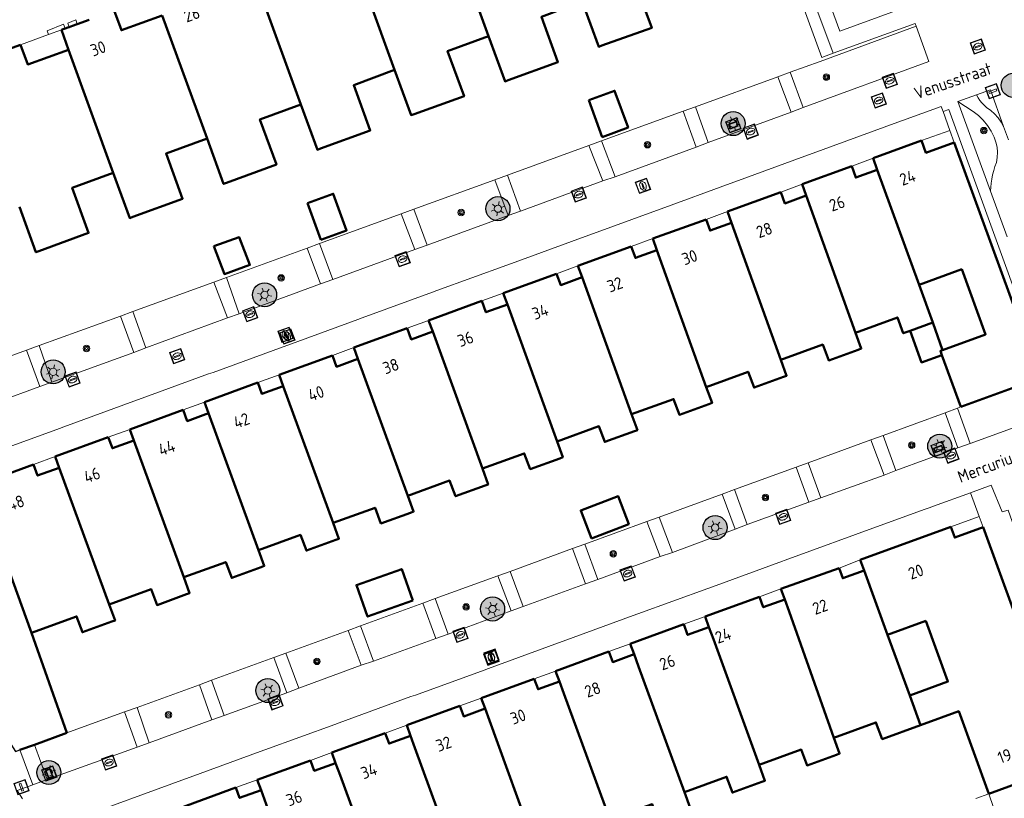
# Model space of a CAD drawing. Header units: metres. Extents: x 94279 to 96109, y 461866 to 463040.
# Tile 62 of 175: x 94992 to 95074, y 462481 to 462546. Entities that reach past the tile are written whole.
import ezdxf
from ezdxf.enums import TextEntityAlignment as Align

# ---------------------------------------------------------------- set-up
doc = ezdxf.new("R2010")
doc.units = ezdxf.units.M
doc.layers.get('0').update_dxf_attribs({"linetype": 'CONTINUOUS'})
for name, color, linetype, lineweight in [('B-WE-OV-LICHTMAST', 252, 'CONTINUOUS', 25), ('B_BEBOUWINGSGRENS_0', 132, 'CONTINUOUS', 50), ('B_LUIFEL_1', 132, 'CONTINUOUS', 50), ('B_TUSSENMUUR_0', 132, 'CONTINUOUS', 50), ('G_GRENS_ALGEMEEN_0', 251, 'CONTINUOUS', 13), ('Q_BOOM_0', 251, 'CONTINUOUS', 13), ('Q_BRANDKRAAN_0', 251, 'CONTINUOUS', 13), ('Q_INSPECTIE_OF_RIOOLPUT_0', 251, 'CONTINUOUS', 13), ('Q_KOLK_0', 251, 'CONTINUOUS', 13), ('Q_LICHTMAST_0', 251, 'CONTINUOUS', 13), ('Q_PAAL_STEEN_0', 251, 'CONTINUOUS', 13), ('Q_STRAATNAAMBORD_0', 251, 'CONTINUOUS', 13), ('Q_VERKEERSBORDPAAL_0', 251, 'CONTINUOUS', 13), ('Q_WATERLEIDINGPUT_0', 251, 'CONTINUOUS', 13), ('T_CULTUURGRENS_0', 251, 'CONTINUOUS', 13), ('T_HEK_0', 251, 'CONTINUOUS', 13), ('T_MUUR_30CM_0', 251, 'CONTINUOUS', 13), ('V_WEGGRENS_0', 251, 'CONTINUOUS', 13), ('Z_GBKN_HUISNUMMER_0', 251, 'CONTINUOUS', 13), ('Z_STRAATNAAM_0', 251, 'CONTINUOUS', 13)]:
    doc.layers.add(name, color=color, linetype=linetype, lineweight=lineweight)
doc.layers.add('Haag_0', color=251, linetype='CONTINUOUS')
doc.layers.add('N-WE-ARMATUUR-PRUNUS_B_PAALTOP_4M-G', color=82, linetype='CONTINUOUS')
doc.styles.get("Standard").update_dxf_attribs({"font": 'isocp.shx'})

# ---------------------------------------------------------------- blocks, each defined once
blk = doc.blocks.new('Q_LICHTMAST')
for points in [[(-0.26, 0.15), (-0.52, 0.3)], [(0, 0.3), (0, 0.6)], [(0.26, 0.15), (0.52, 0.3)], [(-0.26, -0.15), (-0.52, -0.3)], [(0, -0.3), (0, -0.6)], [(0.26, -0.15), (0.52, -0.3)]]:
    blk.add_lwpolyline(points)
blk.add_circle((0, 0), 0.3)
blk = doc.blocks.new('Q_VERKEERSBORDPAAL')
for points in [[(-0.5, 0.5), (0.5, 0.5), (0.5, -0.5), (-0.5, -0.5)], [(-0.08, 0.333), (0.071, 0.333), (0.071, -0.329), (-0.08, -0.329)]]:
    blk.add_lwpolyline(points, close=True)
blk.add_lwpolyline([(-0.442, 0.464), (0.438, 0.464, -0.414214), (0.459, 0.442), (0.459, -0.437, -0.414214), (0.438, -0.459), (-0.442, -0.459, -0.414214), (-0.463, -0.437), (-0.463, 0.442), (-0.463, 0.444), (-0.463, 0.446), (-0.463, 0.448), (-0.462, 0.45), (-0.461, 0.451), (-0.46, 0.453), (-0.459, 0.455), (-0.458, 0.456), (-0.457, 0.457), (-0.456, 0.459), (-0.454, 0.46), (-0.453, 0.461), (-0.451, 0.462), (-0.449, 0.462), (-0.447, 0.463), (-0.446, 0.463), (-0.444, 0.464), (-0.442, 0.464)], format="xyb")
blk = doc.blocks.new('Q_PAAL_STEEN')
for points in [[(-0.5, 0.5), (0.5, 0.5), (0.5, -0.5), (-0.5, -0.5)], [(-0.08, 0.333), (0.071, 0.333), (0.071, -0.329), (-0.08, -0.329)]]:
    blk.add_lwpolyline(points, close=True)
blk.add_lwpolyline([(-0.442, 0.464), (0.438, 0.464, -0.414214), (0.459, 0.442), (0.459, -0.437, -0.414214), (0.438, -0.459), (-0.442, -0.459, -0.414214), (-0.463, -0.437), (-0.463, 0.442), (-0.463, 0.444), (-0.463, 0.446), (-0.463, 0.448), (-0.462, 0.45), (-0.461, 0.451), (-0.46, 0.453), (-0.459, 0.455), (-0.458, 0.456), (-0.457, 0.457), (-0.456, 0.459), (-0.454, 0.46), (-0.453, 0.461), (-0.451, 0.462), (-0.449, 0.462), (-0.447, 0.463), (-0.446, 0.463), (-0.444, 0.464), (-0.442, 0.464)], format="xyb")
blk = doc.blocks.new('Q_KOLK')
blk.add_lwpolyline([(-0.5, 0.5), (0.5, 0.5), (0.5, -0.5), (-0.5, -0.5)], close=True)
for points in [[(-0.442, 0.464), (0.438, 0.464, -0.414214), (0.459, 0.442), (0.459, -0.437, -0.414214), (0.438, -0.459), (-0.442, -0.459, -0.414214), (-0.463, -0.437), (-0.463, 0.442, -0.414214), (-0.442, 0.464)], [(-0.345, 0.105, 0.380426), (-0.276, -0.18)], [(-0.008, 0.266, 0.240218), (-0.345, 0.105)], [(-0.194, 0.045, 0.853344), (-0.194, -0.032)], [(0.331, 0.111, 0.240191), (-0.008, 0.266)], [(0.185, -0.032, 0.849746), (0.185, 0.045)], [(0.267, -0.176, 0.380426), (0.331, 0.111)], [(-0.276, -0.18, 0.148452), (0.012, -0.257)], [(0.012, -0.257, 0.131742), (0.267, -0.176)]]:
    blk.add_lwpolyline(points, format="xyb")
for points in [[(-0.194, 0.045), (0.185, 0.045)], [(0.185, -0.032), (-0.194, -0.032)]]:
    blk.add_lwpolyline(points)
blk = doc.blocks.new('Q_BRANDKRAAN')
blk.add_lwpolyline([(-0.5, 0.5), (0.5, 0.5), (0.5, -0.5), (-0.5, -0.5)], close=True)
for points in [[(-0.442, 0.464), (0.438, 0.464, -0.414214), (0.459, 0.442), (0.459, -0.437, -0.414214), (0.438, -0.459), (-0.442, -0.459, -0.414214), (-0.463, -0.437), (-0.463, 0.442), (-0.463, 0.444), (-0.463, 0.446), (-0.463, 0.448), (-0.462, 0.45), (-0.461, 0.451), (-0.46, 0.453), (-0.459, 0.455), (-0.458, 0.456), (-0.457, 0.457), (-0.456, 0.459), (-0.454, 0.46), (-0.453, 0.461), (-0.451, 0.462), (-0.449, 0.462), (-0.447, 0.463), (-0.446, 0.463), (-0.444, 0.464), (-0.442, 0.464)], [(-0.345, 0.105, 0.380426), (-0.276, -0.18)], [(-0.008, 0.266, 0.240218), (-0.345, 0.105)], [(-0.194, 0.045, 0.853344), (-0.194, -0.032)], [(0.331, 0.111, 0.240191), (-0.008, 0.266)], [(0.185, -0.032, 0.849746), (0.185, 0.045)], [(0.267, -0.176, 0.380426), (0.331, 0.111)], [(-0.276, -0.18, 0.148452), (0.012, -0.257)], [(0.012, -0.257, 0.131742), (0.267, -0.176)]]:
    blk.add_lwpolyline(points, format="xyb")
for points in [[(-0.194, 0.045), (0.185, 0.045)], [(0.185, -0.032), (-0.194, -0.032)]]:
    blk.add_lwpolyline(points)
blk = doc.blocks.new('Q_WATERLEIDINGPUT')
blk.add_lwpolyline([(-0.5, 0.5), (0.5, 0.5), (0.5, -0.5), (-0.5, -0.5)], close=True)
for points in [[(-0.442, 0.464), (0.438, 0.464, -0.414214), (0.459, 0.442), (0.459, -0.437, -0.414214), (0.438, -0.459), (-0.442, -0.459, -0.414214), (-0.463, -0.437), (-0.463, 0.442), (-0.463, 0.444), (-0.463, 0.446), (-0.463, 0.448), (-0.462, 0.45), (-0.461, 0.451), (-0.46, 0.453), (-0.459, 0.455), (-0.458, 0.456), (-0.457, 0.457), (-0.456, 0.459), (-0.454, 0.46), (-0.453, 0.461), (-0.451, 0.462), (-0.449, 0.462), (-0.447, 0.463), (-0.446, 0.463), (-0.444, 0.464), (-0.442, 0.464)], [(-0.345, 0.105, 0.380426), (-0.276, -0.18)], [(-0.008, 0.266, 0.240218), (-0.345, 0.105)], [(-0.194, 0.045, 0.853344), (-0.194, -0.032)], [(0.331, 0.111, 0.240191), (-0.008, 0.266)], [(0.185, -0.032, 0.849746), (0.185, 0.045)], [(0.267, -0.176, 0.380426), (0.331, 0.111)], [(-0.276, -0.18, 0.148452), (0.012, -0.257)], [(0.012, -0.257, 0.131742), (0.267, -0.176)]]:
    blk.add_lwpolyline(points, format="xyb")
for points in [[(-0.194, 0.045), (0.185, 0.045)], [(0.185, -0.032), (-0.194, -0.032)]]:
    blk.add_lwpolyline(points)
blk = doc.blocks.new('Q_INSPECTIE_OF_RIOOLPUT')
blk.add_lwpolyline([(-0.5, 0.5), (0.5, 0.5), (0.5, -0.5), (-0.5, -0.5)], close=True)
for points in [[(-0.442, 0.464), (0.438, 0.464, -0.414214), (0.459, 0.442), (0.459, -0.437, -0.414214), (0.438, -0.459), (-0.442, -0.459, -0.414214), (-0.463, -0.437), (-0.463, 0.442), (-0.463, 0.444), (-0.463, 0.446), (-0.463, 0.448), (-0.462, 0.45), (-0.461, 0.451), (-0.46, 0.453), (-0.459, 0.455), (-0.458, 0.456), (-0.457, 0.457), (-0.456, 0.459), (-0.454, 0.46), (-0.453, 0.461), (-0.451, 0.462), (-0.449, 0.462), (-0.447, 0.463), (-0.446, 0.463), (-0.444, 0.464), (-0.442, 0.464)], [(-0.345, 0.105, 0.380426), (-0.276, -0.18)], [(-0.008, 0.266, 0.240218), (-0.345, 0.105)], [(-0.194, 0.045, 0.853344), (-0.194, -0.032)], [(0.331, 0.111, 0.240191), (-0.008, 0.266)], [(0.185, -0.032, 0.849746), (0.185, 0.045)], [(0.267, -0.176, 0.380426), (0.331, 0.111)], [(-0.276, -0.18, 0.148452), (0.012, -0.257)], [(0.012, -0.257, 0.131742), (0.267, -0.176)]]:
    blk.add_lwpolyline(points, format="xyb")
for points in [[(-0.194, 0.045), (0.185, 0.045)], [(0.185, -0.032), (-0.194, -0.032)]]:
    blk.add_lwpolyline(points)
blk = doc.blocks.new('Q_STRAATNAAMBORD')
for points in [[(-0.5, 0.5), (0.5, 0.5), (0.5, -0.5), (-0.5, -0.5)], [(-0.369, 0.22), (0.358, 0.22), (0.358, -0.214), (-0.369, -0.214)]]:
    blk.add_lwpolyline(points, close=True)
for points in [[(-0.442, 0.464), (0.438, 0.464, -0.414214), (0.459, 0.442), (0.459, -0.437, -0.414214), (0.438, -0.459), (-0.442, -0.459, -0.414214), (-0.463, -0.437), (-0.463, 0.442), (-0.463, 0.444), (-0.463, 0.446), (-0.463, 0.448), (-0.462, 0.45), (-0.461, 0.451), (-0.46, 0.453), (-0.459, 0.455), (-0.458, 0.456), (-0.457, 0.457), (-0.456, 0.459), (-0.454, 0.46), (-0.453, 0.461), (-0.451, 0.462), (-0.449, 0.462), (-0.447, 0.463), (-0.446, 0.463), (-0.444, 0.464), (-0.442, 0.464)], [(-0.287, 0.16), (0.281, 0.16, -0.414214), (0.303, 0.139), (0.303, -0.134, -0.414214), (0.281, -0.156), (-0.287, -0.156, -0.414214), (-0.308, -0.134), (-0.308, 0.139), (-0.308, 0.14), (-0.308, 0.142), (-0.307, 0.144), (-0.307, 0.146), (-0.306, 0.148), (-0.305, 0.149), (-0.304, 0.151), (-0.303, 0.152), (-0.302, 0.154), (-0.3, 0.155), (-0.299, 0.156), (-0.297, 0.157), (-0.296, 0.158), (-0.294, 0.159), (-0.292, 0.159), (-0.29, 0.16), (-0.288, 0.16), (-0.287, 0.16)]]:
    blk.add_lwpolyline(points, format="xyb")
blk = doc.blocks.new('Q_BOOM')
for radius in [0.27, 0.18, 0.09]:
    blk.add_circle((0, 0), radius)
blk = doc.blocks.new('LM')
at = {"linetype": 'ByBlock'}
h = blk.add_hatch(color=256, dxfattribs=at)
h.dxf.hatch_style = 1
edge = h.paths.add_edge_path()
edge.add_arc((0, 0), 1, 0, 360)
blk.add_circle((0, 0), 1, dxfattribs=at)

msp = doc.modelspace()

# ---------------------------------------------------------------- linework, layer by layer
at = {"layer": 'B_BEBOUWINGSGRENS_0'}
for p, q in [((94998.152, 462545.98), (94997.153, 462545.617)), ((94995.83, 462545.135), (94996.425, 462543.486)), ((94992.438, 462543.901), (94989.398, 462542.795)), ((95039.666, 462539.297), (95040.77, 462536.234)), ((95067.322, 462535.941), (95063.287, 462534.47)), ((95077.162, 462516.204), (95070.037, 462535.778)), ((95063.287, 462534.47), (95063.636, 462533.512)), ((95061.515, 462533.802), (95057.394, 462532.32)), ((95057.394, 462532.32), (95057.742, 462531.365)), ((95055.621, 462531.654), (95051.187, 462530.058)), ((95016.277, 462530.746), (95017.383, 462527.695)), ((95049.412, 462529.396), (95044.976, 462527.794)), ((95051.187, 462530.058), (95051.533, 462529.106)), ((95044.976, 462527.794), (95045.321, 462526.845)), ((95043.2, 462527.135), (95038.766, 462525.531)), ((95038.766, 462525.531), (95039.11, 462524.585)), ((95036.989, 462524.874), (95032.559, 462523.269)), ((95067.116, 462523.966), (95070.673, 462525.261)), ((95068.248, 462520.822), (95067.116, 462523.966)), ((95032.559, 462523.269), (95032.902, 462522.325)), ((95030.781, 462522.615), (95026.349, 462521.006)), ((95026.349, 462521.006), (95026.691, 462520.066)), ((95068.248, 462520.822), (95066.37, 462520.139)), ((95069.07, 462518.537), (95068.248, 462520.822)), ((95024.57, 462520.356), (95020.139, 462518.743)), ((95020.139, 462518.743), (95020.48, 462517.806)), ((95018.359, 462518.095), (95013.932, 462516.481)), ((95069.015, 462518.122), (95070.584, 462513.81)), ((95013.932, 462516.481), (95014.272, 462515.546)), ((95012.153, 462515.832), (95007.732, 462514.22)), ((95070.584, 462513.81), (95075.774, 462515.699)), ((95007.732, 462514.22), (95008.071, 462513.289)), ((95005.95, 462513.579), (95001.509, 462511.953)), ((95001.509, 462511.953), (95001.864, 462511.031)), ((94999.726, 462511.314), (94995.302, 462509.691)), ((94993.522, 462509.042), (94988.881, 462507.349)), ((94995.302, 462509.691), (94995.638, 462508.765)), ((95069.764, 462503.847), (95062.233, 462501.104)), ((95079.249, 462485.109), (95072.435, 462503.822)), ((95062.233, 462501.104), (95062.553, 462500.225)), ((95060.464, 462500.425), (95055.632, 462498.697)), ((95055.632, 462498.697), (95055.952, 462497.82)), ((95053.853, 462498.049), (95049.336, 462496.406)), ((95049.336, 462496.406), (95049.655, 462495.531)), ((95064.497, 462494.889), (95067.674, 462496.046)), ((94996.288, 462486.732), (94993.356, 462495.054)), ((95047.556, 462495.758), (95043.115, 462494.133)), ((95066.337, 462489.836), (95064.497, 462494.889)), ((95041.333, 462493.492), (95036.912, 462491.872)), ((95043.115, 462494.133), (95043.431, 462493.266)), ((95036.912, 462491.872), (95037.227, 462491.009)), ((95035.129, 462491.234), (95030.73, 462489.63)), ((95030.73, 462489.63), (95031.048, 462488.759)), ((95028.951, 462488.982), (95024.531, 462487.371)), ((95024.531, 462487.371), (95024.848, 462486.501)), ((94993.584, 462485.754), (94996.288, 462486.732)), ((95022.752, 462486.723), (95018.311, 462485.098)), ((94992.389, 462485.322), (94993.584, 462485.754)), ((95016.528, 462484.458), (95012.114, 462482.844)), ((95018.311, 462485.098), (95018.624, 462484.237)), ((95012.114, 462482.844), (95012.427, 462481.982)), ((95072.907, 462481.673), (95077.263, 462483.265)), ((95010.334, 462482.196), (95005.677, 462480.499))]:
    msp.add_line(p, q, dxfattribs=at)
for points in [[(95039.128, 462547.489), (95040.494, 462543.733), (95040.745, 462543.822), (95044.894, 462545.29), (95043.528, 462549.043), (95046.941, 462550.288)], [(95031.343, 462544.612), (95032.709, 462540.856), (95032.959, 462540.947), (95037.095, 462542.452), (95035.729, 462546.207), (95039.128, 462547.489)], [(95004.217, 462546.322), (95000.826, 462545.097), (95000.23, 462546.736)], [(94996.146, 462545.25), (94996.074, 462545.224), (94995.83, 462545.135)], [(94996.478, 462545.371), (94996.377, 462545.334), (94996.146, 462545.25)], [(94997.153, 462545.617), (94996.753, 462545.471), (94996.478, 462545.371)], [(95023.53, 462541.812), (95024.897, 462538.056), (95025.147, 462538.145), (95029.295, 462539.614), (95027.93, 462543.366), (95031.343, 462544.612)], [(94996.425, 462543.486), (94993.034, 462542.26), (94992.438, 462543.901)], [(95015.745, 462538.936), (95017.111, 462535.18), (95017.361, 462535.271), (95021.496, 462536.777), (95020.131, 462540.53), (95023.53, 462541.812)], [(95040.77, 462536.234), (95042.93, 462537.032), (95041.811, 462540.083), (95039.666, 462539.297)], [(95007.946, 462536.097), (95009.313, 462532.341), (95009.562, 462532.432), (95013.697, 462533.939), (95012.331, 462537.694), (95015.745, 462538.936)], [(95000.147, 462533.26), (95001.513, 462529.504), (95001.763, 462529.595), (95005.898, 462531.102), (95004.532, 462534.855), (95007.946, 462536.097)], [(95070.037, 462535.778), (95067.691, 462534.927), (95067.322, 462535.941)], [(95063.636, 462533.512), (95061.856, 462532.864), (95061.515, 462533.802)], [(94992.344, 462530.422), (94993.711, 462526.666), (94993.963, 462526.758), (94998.099, 462528.264), (94996.733, 462532.017), (95000.147, 462533.26)], [(95017.383, 462527.695), (95019.541, 462528.476), (95018.422, 462531.527), (95016.277, 462530.746)], [(95057.742, 462531.365), (95055.962, 462530.717), (95055.621, 462531.654)], [(95051.533, 462529.106), (95049.753, 462528.459), (95049.412, 462529.396)], [(95008.489, 462527.172), (95009.376, 462524.852), (95011.495, 462525.608), (95010.607, 462527.928), (95008.489, 462527.172)], [(95045.321, 462526.845), (95043.541, 462526.197), (95043.2, 462527.135)], [(95039.11, 462524.585), (95037.33, 462523.937), (95036.989, 462524.874)], [(95070.673, 462525.261), (95072.646, 462519.839), (95069.07, 462518.537)], [(95032.902, 462522.325), (95031.122, 462521.678), (95030.781, 462522.615)], [(95061.832, 462519.977), (95065.314, 462521.244), (95065.806, 462519.934), (95066.37, 462520.139)], [(95026.691, 462520.066), (95024.911, 462519.418), (95024.57, 462520.356)], [(95055.63, 462517.72), (95059.112, 462518.987), (95059.604, 462517.676), (95062.057, 462518.569), (95062.311, 462518.661), (95061.832, 462519.977)], [(95066.37, 462520.139), (95067.326, 462517.507), (95069.015, 462518.122)], [(95020.48, 462517.806), (95018.7, 462517.158), (95018.359, 462518.095)], [(95069.07, 462518.537), (95068.887, 462518.471), (95069.015, 462518.122)], [(95049.428, 462515.462), (95052.91, 462516.73), (95053.402, 462515.419), (95055.855, 462516.312), (95056.109, 462516.404), (95055.63, 462517.72)], [(95014.272, 462515.546), (95012.492, 462514.899), (95012.153, 462515.832)], [(95043.226, 462513.205), (95046.708, 462514.472), (95047.2, 462513.162), (95049.653, 462514.054), (95049.907, 462514.147), (95049.428, 462515.462)], [(95008.071, 462513.289), (95006.291, 462512.641), (95005.95, 462513.579)], [(95037.024, 462510.948), (95040.506, 462512.215), (95040.998, 462510.904), (95043.451, 462511.797), (95043.705, 462511.889), (95043.226, 462513.205)], [(95001.864, 462511.031), (95000.067, 462510.377), (94999.726, 462511.314)], [(95030.822, 462508.69), (95034.304, 462509.958), (95034.796, 462508.647), (95037.249, 462509.54), (95037.503, 462509.632), (95037.024, 462510.948)], [(94995.638, 462508.765), (94993.859, 462508.118), (94993.522, 462509.042)], [(95024.62, 462506.433), (95028.102, 462507.7), (95028.594, 462506.39), (95031.047, 462507.282), (95031.301, 462507.375), (95030.822, 462508.69)], [(95018.418, 462504.176), (95021.9, 462505.443), (95022.392, 462504.132), (95024.845, 462505.025), (95025.099, 462505.117), (95024.62, 462506.433)], [(95012.216, 462501.918), (95015.698, 462503.186), (95016.19, 462501.875), (95018.643, 462502.768), (95018.897, 462502.86), (95018.418, 462504.176)], [(95072.435, 462503.822), (95070.085, 462502.967), (95069.764, 462503.847)], [(95006.014, 462499.661), (95009.496, 462500.928), (95009.988, 462499.618), (95012.441, 462500.51), (95012.695, 462500.603), (95012.216, 462501.918)], [(95062.553, 462500.225), (95060.773, 462499.578), (95060.464, 462500.425)], [(94999.812, 462497.404), (95003.294, 462498.671), (95003.786, 462497.36), (95006.239, 462498.253), (95006.493, 462498.345), (95006.014, 462499.661)], [(95055.952, 462497.82), (95054.172, 462497.172), (95053.853, 462498.049)], [(94993.356, 462495.054), (94997.093, 462496.414), (94997.585, 462495.103), (95000.022, 462495.99), (95000.291, 462496.088), (94999.812, 462497.404)], [(95067.674, 462496.046), (95069.514, 462490.994), (95066.337, 462489.836)], [(95049.655, 462495.531), (95047.875, 462494.883), (95047.556, 462495.758)], [(95043.431, 462493.266), (95041.651, 462492.619), (95041.333, 462493.492)], [(95037.227, 462491.009), (95035.447, 462490.361), (95035.129, 462491.234)], [(95031.048, 462488.759), (95029.268, 462488.111), (95028.951, 462488.982)], [(95067.234, 462487.375), (95070.411, 462488.531), (95072.907, 462481.673)], [(95060.03, 462486.332), (95063.526, 462487.604), (95064.057, 462486.218), (95067.234, 462487.375)], [(95024.848, 462486.501), (95023.068, 462485.854), (95022.752, 462486.723)], [(95053.828, 462484.074), (95057.324, 462485.347), (95057.803, 462484.031), (95060.255, 462484.924), (95060.509, 462485.016), (95060.03, 462486.332)], [(95018.624, 462484.237), (95016.844, 462483.589), (95016.528, 462484.458)], [(95047.626, 462481.817), (95051.122, 462483.089), (95051.601, 462481.774), (95054.054, 462482.667), (95054.307, 462482.759), (95053.828, 462484.074)], [(95012.427, 462481.982), (95010.647, 462481.334), (95010.334, 462482.196)], [(95041.424, 462479.56), (95044.92, 462480.832), (95045.399, 462479.517), (95047.852, 462480.409), (95048.105, 462480.502), (95047.626, 462481.817)]]:
    msp.add_lwpolyline(points, dxfattribs=at)
at = {"layer": 'B_LUIFEL_1'}
for points in [[(95039.886, 462502.895), (95042.987, 462504.079), (95042.099, 462506.404), (95038.998, 462505.22), (95039.886, 462502.895)], [(95025.047, 462497.723), (95024.121, 462500.349), (95020.358, 462499.021), (95021.283, 462496.396), (95025.047, 462497.723)]]:
    msp.add_lwpolyline(points, dxfattribs=at)
at = {"layer": 'B_TUSSENMUUR_0'}
for p, q in [((95031.343, 462544.612), (95027.593, 462554.832)), ((95023.53, 462541.812), (95019.801, 462551.996)), ((95012.009, 462549.159), (95015.745, 462538.936)), ((95007.946, 462536.097), (95004.217, 462546.322)), ((95000.147, 462533.26), (94996.425, 462543.486)), ((95063.636, 462533.512), (95067.116, 462523.966)), ((95061.832, 462519.977), (95057.742, 462531.365)), ((95055.63, 462517.72), (95051.533, 462529.106)), ((95049.428, 462515.462), (95045.321, 462526.845)), ((95043.226, 462513.205), (95039.11, 462524.585)), ((95032.902, 462522.325), (95037.024, 462510.948)), ((95030.822, 462508.69), (95026.691, 462520.066)), ((95024.62, 462506.433), (95020.48, 462517.806)), ((95018.418, 462504.176), (95014.272, 462515.546)), ((95012.216, 462501.918), (95008.071, 462513.289)), ((95006.014, 462499.661), (95001.864, 462511.031)), ((94999.812, 462497.404), (94995.638, 462508.765)), ((94993.356, 462495.054), (94989.216, 462506.427)), ((95062.553, 462500.225), (95064.497, 462494.889)), ((95066.337, 462489.836), (95067.234, 462487.375)), ((95016.617, 462470.53), (95012.427, 462481.982))]:
    msp.add_line(p, q, dxfattribs=at)
for points in [[(95060.03, 462486.332), (95056.308, 462496.817), (95055.952, 462497.82)], [(95053.828, 462484.074), (95050.021, 462494.526), (95049.655, 462495.531)], [(95047.626, 462481.817), (95043.8, 462492.261), (95043.431, 462493.266)], [(95041.424, 462479.56), (95037.595, 462490.005), (95037.227, 462491.009)], [(95031.048, 462488.759), (95031.414, 462487.755), (95035.222, 462477.302)], [(95029.021, 462475.045), (95025.214, 462485.498), (95024.848, 462486.501)], [(95022.819, 462472.788), (95018.995, 462483.226), (95018.624, 462484.237)]]:
    msp.add_lwpolyline(points, dxfattribs=at)
at = {"layer": 'G_GRENS_ALGEMEEN_0'}
for p, q in [((94994.76, 462544.746), (94995.83, 462545.135)), ((95069.111, 462538.341), (95069.671, 462536.788)), ((95067.322, 462535.941), (95069.671, 462536.788)), ((95069.671, 462536.788), (95070.037, 462535.778)), ((95061.515, 462533.802), (95063.287, 462534.47)), ((95055.621, 462531.654), (95057.394, 462532.32)), ((95049.412, 462529.396), (95051.187, 462530.058)), ((95043.2, 462527.135), (95044.976, 462527.794)), ((95036.989, 462524.874), (95038.766, 462525.531)), ((95030.781, 462522.615), (95032.559, 462523.269)), ((95024.57, 462520.356), (95026.349, 462521.006)), ((95018.359, 462518.095), (95020.139, 462518.743)), ((95012.153, 462515.832), (95013.932, 462516.481)), ((95005.95, 462513.579), (95007.732, 462514.22)), ((94999.726, 462511.314), (95001.509, 462511.953)), ((94993.522, 462509.042), (94995.302, 462509.691)), ((95072.114, 462504.703), (95071.39, 462506.691)), ((95069.764, 462503.847), (95072.114, 462504.703)), ((95072.114, 462504.703), (95072.435, 462503.822)), ((95060.464, 462500.425), (95062.233, 462501.104)), ((95053.853, 462498.049), (95055.632, 462498.697)), ((95047.556, 462495.758), (95049.336, 462496.406)), ((95041.333, 462493.492), (95043.115, 462494.133)), ((95035.129, 462491.234), (95036.912, 462491.872)), ((95028.951, 462488.982), (95030.73, 462489.63)), ((95022.752, 462486.723), (95024.531, 462487.371)), ((94993.584, 462485.754), (94994.638, 462482.856)), ((95016.528, 462484.458), (95018.311, 462485.098)), ((95010.334, 462482.196), (95012.114, 462482.844))]:
    msp.add_line(p, q, dxfattribs=at)
at = {"layer": 'Haag_0'}
msp.add_lwpolyline([(94979.993, 462504.109), (94992.022, 462485.189), (94992.389, 462485.322)], dxfattribs=at)
at = {"layer": 'T_CULTUURGRENS_0'}
for p, q in [((94993.471, 462482.427), (94992.389, 462485.322)), ((94992.166, 462481.955), (94993.471, 462482.427))]:
    msp.add_line(p, q, dxfattribs=at)
for points in [[(95070.334, 462539.197), (95071.606, 462538.36), (95072.049, 462538.015), (95072.45, 462537.623), (95072.805, 462537.188), (95073.109, 462536.716), (95073.358, 462536.214), (95073.503, 462535.81), (95073.596, 462535.391), (95073.635, 462534.964), (95073.619, 462534.535), (95073.549, 462534.112), (95073.426, 462533.778), (95073.32, 462533.439), (95073.232, 462533.094), (95073.161, 462532.745), (95073.109, 462532.393), (95073.046, 462531.745)], [(95074.145, 462537.103), (95073.934, 462537.48), (95073.683, 462537.832), (95073.394, 462538.153), (95073.071, 462538.44), (95072.719, 462538.689), (95072.522, 462538.871), (95072.34, 462539.067), (95072.172, 462539.276), (95072.021, 462539.496), (95071.877, 462539.744)]]:
    msp.add_lwpolyline(points, dxfattribs=at)
at = {"layer": 'T_HEK_0'}
for p, q in [((95058.896, 462542.52), (95056.415, 462541.617)), ((95055.381, 462541.241), (95048.534, 462538.75)), ((95056.415, 462541.617), (95055.381, 462541.241)), ((95047.509, 462538.377), (95040.728, 462535.91)), ((95048.534, 462538.75), (95047.509, 462538.377)), ((95040.728, 462535.91), (95039.677, 462535.528)), ((95039.677, 462535.528), (95032.898, 462533.062)), ((95031.849, 462532.68), (95025.129, 462530.235)), ((95032.898, 462533.062), (95031.849, 462532.68)), ((95025.129, 462530.235), (95024.08, 462529.854)), ((95024.08, 462529.854), (95017.29, 462527.383)), ((95016.249, 462527.005), (95009.56, 462524.571)), ((95017.29, 462527.383), (95016.249, 462527.005)), ((95009.56, 462524.571), (95008.496, 462524.184)), ((95008.496, 462524.184), (95001.773, 462521.738)), ((95000.743, 462521.364), (94993.99, 462518.907)), ((95001.773, 462521.738), (95000.743, 462521.364)), ((94993.99, 462518.907), (94992.926, 462518.52)), ((94992.926, 462518.52), (94986.156, 462516.057)), ((95069.291, 462513.33), (95064.124, 462511.448)), ((95070.321, 462513.706), (95069.291, 462513.33)), ((95070.584, 462513.81), (95070.321, 462513.706)), ((95064.124, 462511.448), (95063.107, 462511.077)), ((95063.107, 462511.077), (95057.91, 462509.184)), ((95057.91, 462509.184), (95056.895, 462508.814)), ((95056.895, 462508.814), (95051.783, 462506.951)), ((95050.744, 462506.573), (95045.525, 462504.671)), ((95051.783, 462506.951), (95050.744, 462506.573)), ((95044.499, 462504.297), (95039.341, 462502.418)), ((95045.525, 462504.671), (95044.499, 462504.297)), ((95039.341, 462502.418), (95038.309, 462502.042)), ((95038.309, 462502.042), (95033.137, 462500.158)), ((95033.137, 462500.158), (95032.111, 462499.784)), ((95032.111, 462499.784), (95026.91, 462497.889)), ((95025.885, 462497.516), (95020.698, 462495.626)), ((95026.91, 462497.889), (95025.885, 462497.516)), ((95019.671, 462495.252), (95014.499, 462493.367)), ((95020.698, 462495.626), (95019.671, 462495.252)), ((95014.499, 462493.367), (95013.48, 462492.996)), ((95013.48, 462492.996), (95008.308, 462491.112)), ((95008.308, 462491.112), (95007.298, 462490.744)), ((95007.298, 462490.744), (95002.121, 462488.857)), ((95001.087, 462488.48), (94996.288, 462486.732)), ((95002.121, 462488.857), (95001.087, 462488.48)), ((95072.907, 462481.673), (95071.834, 462481.278))]:
    msp.add_line(p, q, dxfattribs=at)
at = {"layer": 'T_MUUR_30CM_0'}
msp.add_line((95066.878, 462545.446), (95058.896, 462542.52), dxfattribs=at)
for points in [[(95055.221, 462553.302), (95059.04, 462542.846), (95059.988, 462543.191)], [(95059.988, 462543.191), (95066.796, 462545.671), (95066.878, 462545.446)]]:
    msp.add_lwpolyline(points, dxfattribs=at)
at = {"layer": 'V_WEGGRENS_0'}
for p, q in [((94996.146, 462545.25), (94996.018, 462545.603)), ((94996.357, 462545.703), (94996.478, 462545.371)), ((95067.941, 462542.497), (95066.878, 462545.446)), ((94994.76, 462544.746), (94992.438, 462543.901)), ((95057.486, 462538.68), (95067.941, 462542.497)), ((95056.48, 462538.309), (95055.381, 462541.241)), ((95056.415, 462541.617), (95057.486, 462538.68)), ((95071.877, 462539.744), (95070.334, 462539.197)), ((95070.334, 462539.197), (95073.046, 462531.745)), ((95048.579, 462535.388), (95047.509, 462538.377)), ((95048.534, 462538.75), (95049.589, 462535.787)), ((95056.48, 462538.309), (95057.486, 462538.68)), ((95049.589, 462535.787), (95056.48, 462538.309)), ((95065.738, 462537.601), (95065.362, 462537.464)), ((95065.362, 462537.464), (95058.009, 462534.78)), ((95074.539, 462536.01), (95074.145, 462537.103)), ((95040.728, 462535.91), (95041.845, 462532.926)), ((95040.827, 462532.595), (95039.677, 462535.528)), ((95041.845, 462532.926), (95048.579, 462535.388)), ((95048.579, 462535.388), (95049.589, 462535.787)), ((95057.634, 462534.643), (95051.793, 462532.511)), ((95058.009, 462534.78), (95057.634, 462534.643)), ((95032.973, 462529.712), (95031.849, 462532.68)), ((95032.898, 462533.062), (95033.979, 462530.087)), ((95040.827, 462532.595), (95041.845, 462532.926)), ((95033.979, 462530.087), (95040.827, 462532.595)), ((95051.418, 462532.374), (95045.679, 462530.279)), ((95051.793, 462532.511), (95051.418, 462532.374)), ((95073.046, 462531.745), (95074.434, 462527.93)), ((95025.129, 462530.235), (95026.224, 462527.244)), ((95045.679, 462530.279), (95045.303, 462530.142)), ((95025.196, 462526.889), (95024.08, 462529.854)), ((95026.224, 462527.244), (95032.973, 462529.712)), ((95032.973, 462529.712), (95033.979, 462530.087)), ((95045.303, 462530.142), (95039.44, 462528.002)), ((95039.065, 462527.865), (95033.241, 462525.739)), ((95039.44, 462528.002), (95039.065, 462527.865)), ((95017.367, 462524.037), (95016.249, 462527.005)), ((95017.29, 462527.383), (95018.382, 462524.409)), ((95025.196, 462526.889), (95026.224, 462527.244)), ((95018.382, 462524.409), (95025.196, 462526.889)), ((95032.865, 462525.602), (95027.041, 462523.476)), ((95033.241, 462525.739), (95032.865, 462525.602)), ((95009.56, 462524.571), (95010.613, 462521.552)), ((95009.641, 462521.211), (95008.496, 462524.184)), ((95010.613, 462521.552), (95017.367, 462524.037)), ((95017.367, 462524.037), (95018.382, 462524.409)), ((95026.665, 462523.339), (95020.841, 462521.213)), ((95027.041, 462523.476), (95026.665, 462523.339)), ((95001.855, 462518.343), (95000.743, 462521.364)), ((95001.773, 462521.738), (95002.855, 462518.733)), ((95002.855, 462518.733), (95009.641, 462521.211)), ((95009.641, 462521.211), (95010.613, 462521.552)), ((95020.841, 462521.213), (95020.465, 462521.076)), ((95020.465, 462521.076), (95014.641, 462518.95)), ((94993.99, 462518.907), (94995.043, 462515.869)), ((95001.855, 462518.343), (95002.855, 462518.733)), ((95014.265, 462518.813), (95008.441, 462516.687)), ((95014.641, 462518.95), (95014.265, 462518.813)), ((94994.04, 462515.516), (94992.926, 462518.52)), ((94995.043, 462515.869), (95001.855, 462518.343)), ((95008.065, 462516.55), (95002.241, 462514.424)), ((95008.441, 462516.687), (95008.065, 462516.55)), ((94987.225, 462513.024), (94994.04, 462515.516)), ((94994.04, 462515.516), (94995.043, 462515.869)), ((95001.865, 462514.287), (94996.041, 462512.161)), ((95002.241, 462514.424), (95001.865, 462514.287)), ((95070.346, 462510.404), (95069.291, 462513.33)), ((95070.321, 462513.706), (95071.356, 462510.769)), ((95071.356, 462510.769), (95076.894, 462512.791)), ((94995.665, 462512.023), (94989.841, 462509.898)), ((94996.041, 462512.161), (94995.665, 462512.023)), ((95064.124, 462511.448), (95065.185, 462508.522)), ((95064.208, 462508.159), (95063.107, 462511.077)), ((95071.356, 462510.769), (95070.346, 462510.404)), ((95065.185, 462508.522), (95070.346, 462510.404)), ((95057.91, 462509.184), (95058.949, 462506.274)), ((95057.952, 462505.905), (95056.895, 462508.814)), ((95058.949, 462506.274), (95064.208, 462508.159)), ((95064.208, 462508.159), (95065.185, 462508.522)), ((95073.119, 462507.321), (95071.39, 462506.691)), ((95051.834, 462503.65), (95050.744, 462506.573)), ((95051.783, 462506.951), (95052.825, 462504.036)), ((95071.39, 462506.691), (95068.326, 462505.575)), ((95052.825, 462504.036), (95057.952, 462505.905)), ((95057.952, 462505.905), (95058.949, 462506.274)), ((95068.326, 462505.575), (95067.951, 462505.438)), ((95045.599, 462501.38), (95044.499, 462504.297)), ((95045.525, 462504.671), (95046.617, 462501.735)), ((95051.834, 462503.65), (95052.825, 462504.036)), ((95046.617, 462501.735), (95051.834, 462503.65)), ((95063.59, 462503.85), (95056.287, 462501.189)), ((95063.966, 462503.987), (95063.59, 462503.85)), ((95039.341, 462502.418), (95040.42, 462499.471)), ((95039.386, 462499.117), (95038.309, 462502.042)), ((95045.599, 462501.38), (95046.617, 462501.735)), ((95040.42, 462499.471), (95045.599, 462501.38)), ((95056.287, 462501.189), (95055.911, 462501.052)), ((95033.137, 462500.158), (95034.207, 462497.232)), ((95033.21, 462496.877), (95032.111, 462499.784)), ((95034.207, 462497.232), (95039.386, 462499.117)), ((95039.386, 462499.117), (95040.42, 462499.471)), ((95049.563, 462498.74), (95043.737, 462496.617)), ((95049.938, 462498.877), (95049.563, 462498.74)), ((95026.958, 462494.583), (95025.885, 462497.516)), ((95026.91, 462497.889), (95027.969, 462494.945)), ((95027.969, 462494.945), (95033.21, 462496.877)), ((95033.21, 462496.877), (95034.207, 462497.232)), ((95043.361, 462496.481), (95037.536, 462494.358)), ((95043.737, 462496.617), (95043.361, 462496.481)), ((95020.757, 462492.358), (95019.671, 462495.252)), ((95020.698, 462495.626), (95021.779, 462492.7)), ((95021.779, 462492.7), (95026.958, 462494.583)), ((95026.958, 462494.583), (95027.969, 462494.945)), ((95037.16, 462494.222), (95031.334, 462492.099)), ((95037.536, 462494.358), (95037.16, 462494.222)), ((95014.499, 462493.367), (95015.567, 462490.44)), ((95014.568, 462490.079), (95013.48, 462492.996)), ((95020.757, 462492.358), (95021.779, 462492.7)), ((95015.567, 462490.44), (95020.757, 462492.358)), ((95030.958, 462491.962), (95025.255, 462489.885)), ((95031.334, 462492.099), (95030.958, 462491.962)), ((95008.308, 462491.112), (95009.362, 462488.174)), ((95008.345, 462487.818), (95007.298, 462490.744)), ((95009.362, 462488.174), (95014.568, 462490.079)), ((95014.568, 462490.079), (95015.567, 462490.44)), ((95024.879, 462489.748), (95018.931, 462487.581)), ((95025.255, 462489.885), (95024.879, 462489.748)), ((95002.127, 462485.547), (95001.087, 462488.48)), ((95002.121, 462488.857), (95003.125, 462485.903)), ((95003.125, 462485.903), (95008.345, 462487.818)), ((95008.345, 462487.818), (95009.362, 462488.174)), ((95018.556, 462487.444), (95012.73, 462485.322)), ((95018.931, 462487.581), (95018.556, 462487.444)), ((94994.638, 462482.856), (95002.127, 462485.547)), ((95002.127, 462485.547), (95003.125, 462485.903)), ((95012.354, 462485.185), (95006.529, 462483.063)), ((95012.73, 462485.322), (95012.354, 462485.185)), ((94993.471, 462482.427), (94994.638, 462482.856)), ((95006.153, 462482.926), (94995.869, 462479.18)), ((95006.529, 462483.063), (95006.153, 462482.926)), ((94992.166, 462481.955), (94992.601, 462481.262)), ((95072.907, 462481.673), (95073.978, 462478.643))]:
    msp.add_line(p, q, dxfattribs=at)
for points in [[(95059.988, 462543.191), (95053.893, 462559.477), (95052.166, 462564.303), (95051.329, 462563.993)], [(95058.879, 462551.661), (95058.198, 462551.406), (95060.52, 462545.024), (95065.169, 462546.716), (95064.511, 462548.505), (95061.32, 462547.329), (95060.16, 462550.516), (95061.004, 462550.809), (95060.806, 462551.356)], [(94997.153, 462545.617), (94997.022, 462545.976), (94996.357, 462545.703)], [(94996.018, 462545.603), (94994.648, 462545.056), (94994.76, 462544.746)], [(95074.145, 462537.103), (95073.043, 462540.158), (95071.877, 462539.744)], [(95069.111, 462538.341), (95068.955, 462538.775), (95065.738, 462537.601)], [(95077.194, 462516.12), (95077.686, 462516.269), (95069.592, 462538.516), (95069.111, 462538.341)], [(95081.453, 462484.787), (95081.742, 462484.837), (95074.531, 462505.227), (95074.009, 462505.1), (95073.119, 462507.321)], [(95067.951, 462505.438), (95067.544, 462505.29), (95063.966, 462503.987)], [(95055.911, 462501.052), (95055.764, 462500.999), (95049.938, 462498.877)]]:
    msp.add_lwpolyline(points, dxfattribs=at)

# ---------------------------------------------------------------- block references
at = {"layer": 'B-WE-OV-LICHTMAST'}
for p in [(95051.663, 462537.349), (95032.114, 462530.279), (95012.72, 462523.126), (94995.148, 462516.729), (95068.835, 462510.556), (95050.165, 462503.791), (95031.67, 462497.031), (95012.987, 462490.255), (94994.79, 462483.446)]:
    msp.add_blockref('LM', p, dxfattribs=at)
at = {"layer": 'N-WE-ARMATUUR-PRUNUS_B_PAALTOP_4M-G'}
msp.add_blockref('LM', (95074.944, 462540.527), dxfattribs=at)
at = {"layer": 'Q_BOOM_0'}
for p, rotation in [((95059.412, 462541.213), 20.13166317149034), ((95072.505, 462536.767), 122.7842808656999), ((95044.549, 462535.597), 20.08278450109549), ((95029.064, 462529.969), 20.08664766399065), ((95014.093, 462524.524), 20.20008857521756), ((94997.921, 462518.661), 19.99332440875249), ((95066.505, 462510.646), 20.03478935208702), ((95054.345, 462506.285), 20.02359250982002), ((95041.703, 462501.617), 20.01609969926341), ((95029.467, 462497.201), 20.01936351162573), ((95017.074, 462492.682), 20.02490098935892), ((95004.732, 462488.238), 20.02663691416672)]:
    msp.add_blockref('Q_BOOM', p, dxfattribs=dict(at, rotation=rotation))
at = {"layer": 'Q_BRANDKRAAN_0'}
for p, rotation in [((95014.459, 462519.803), 109.8289070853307), ((95031.567, 462492.976), 109.8200077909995)]:
    msp.add_blockref('Q_BRANDKRAAN', p, dxfattribs=dict(at, rotation=rotation))
at = {"layer": 'Q_INSPECTIE_OF_RIOOLPUT_0'}
for p, rotation in [((95072.002, 462543.745), 19.83886626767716), ((95063.764, 462539.267), 19.96059221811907), ((95044.17, 462532.181), 109.8125985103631), ((95005.452, 462518.03), 20.21207997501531)]:
    msp.add_blockref('Q_INSPECTIE_OF_RIOOLPUT', p, dxfattribs=dict(at, rotation=rotation))
at = {"layer": 'Q_KOLK_0'}
for p, rotation in [((95064.689, 462540.904), 20.05655527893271), ((95053.127, 462536.682), 20.10184855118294), ((95038.835, 462531.451), 20.11466642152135), ((95024.193, 462526.091), 19.99930817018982), ((95011.53, 462521.512), 20.20008857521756), ((94996.765, 462516.089), 19.96014174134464), ((95069.8, 462509.77), 20.06933583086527), ((95055.828, 462504.685), 19.99696190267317), ((95042.897, 462499.975), 20.23408712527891), ((95029.004, 462494.877), 19.99923527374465), ((95013.631, 462489.278), 19.99573960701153), ((94999.797, 462484.275), 19.99340166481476)]:
    msp.add_blockref('Q_KOLK', p, dxfattribs=dict(at, rotation=rotation))
at = {"layer": 'Q_LICHTMAST_0'}
for p, rotation in [((95051.663, 462537.349), 20.10184855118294), ((95032.114, 462530.279), 110.7419875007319), ((95012.72, 462523.126), 20.20008857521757), ((94995.148, 462516.729), 109.1168079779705), ((95068.835, 462510.556), 20.03478935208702), ((95050.165, 462503.791), 20.15663080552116), ((95031.67, 462497.031), 20.23549762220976), ((95012.987, 462490.255), 20.09878227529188), ((94994.79, 462483.446), 109.9862813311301)]:
    msp.add_blockref('Q_LICHTMAST', p, dxfattribs=dict(at, rotation=rotation))
at = {"layer": 'Q_PAAL_STEEN_0', "rotation": 109.8353945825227}
msp.add_blockref('Q_PAAL_STEEN', (95073.249, 462540.046), dxfattribs=at)
at = {"layer": 'Q_STRAATNAAMBORD_0'}
for p, rotation in [((95051.683, 462537.209), 20.10184855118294), ((95068.733, 462510.322), 20.03478935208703), ((94994.828, 462483.361), 109.9862813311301)]:
    msp.add_blockref('Q_STRAATNAAMBORD', p, dxfattribs=dict(at, rotation=rotation))
at = {"layer": 'Q_VERKEERSBORDPAAL_0', "rotation": 19.88433903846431}
msp.add_blockref('Q_VERKEERSBORDPAAL', (94992.508, 462482.228), dxfattribs=at)
at = {"layer": 'Q_WATERLEIDINGPUT_0'}
for p, rotation in [((95014.612, 462519.674), 109.8289070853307), ((95031.575, 462493.077), 109.8200077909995)]:
    msp.add_blockref('Q_WATERLEIDINGPUT', p, dxfattribs=dict(at, rotation=rotation))

# ---------------------------------------------------------------- texts
at = {"layer": 'Z_GBKN_HUISNUMMER_0'}
for s, rotation, p in [('28', 20, (95006.677, 462546.422)), ('30', 20, (94998.885, 462543.586)), ('24', 20.1, (95066.161, 462532.857)), ('26', 19.8, (95060.301, 462530.708)), ('28', 19.8, (95054.251, 462528.504)), ('30', 19.9, (95048.043, 462526.244)), ('32', 19.9, (95041.833, 462523.982)), ('34', 19.9, (95035.626, 462521.721)), ('36', 19.9, (95029.418, 462519.461)), ('38', 20, (95023.21, 462517.2)), ('40', 20.1, (95017.002, 462514.939)), ('42', 20.1, (95010.799, 462512.677)), ('44', 20.1, (95004.589, 462510.418)), ('46', 20.2, (94998.375, 462508.155)), ('48', 20.1, (94992.058, 462505.847)), ('20', 20, (95066.854, 462500.126)), ('22', 19.7, (95058.89, 462497.207)), ('24', 20, (95050.83, 462494.82)), ('26', 20.1, (95046.195, 462492.598)), ('28', 20.1, (95039.983, 462490.335)), ('30', 20.1, (95033.786, 462488.083)), ('32', 20.1, (95027.597, 462485.828)), ('19', 20.1, (95074.227, 462484.817)), ('34', 20.1, (95021.391, 462483.563)), ('36', 20.1, (95015.18, 462481.303))]:
    msp.add_text(s, height=1, rotation=rotation, dxfattribs=at).set_placement(p, align=Align.MIDDLE)
at = {"layer": 'Z_STRAATNAAM_0', "linetype": 'Continuous'}
for s, rotation, p in [('Venusstraat', 18.89544, (95069.92, 462540.902)), ('Mercuriusstraat', 20.7236, (95074.43, 462509.49))]:
    msp.add_text(s, height=1, rotation=rotation, dxfattribs=at).set_placement(p, align=Align.MIDDLE)

doc.saveas('drawing.dxf')
